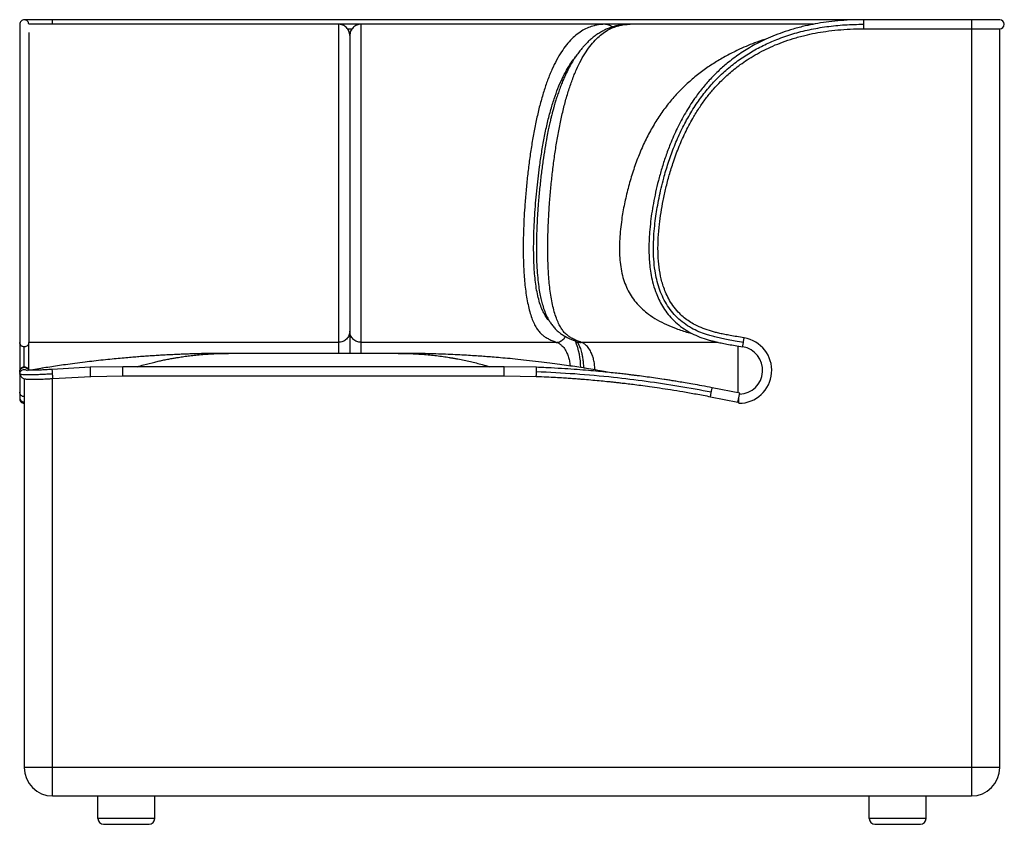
# Paper-space layout '_Right' of a CAD drawing. Header units: millimetres. Extents: x -774 to 94, y 0 to 709.
import ezdxf

# ---------------------------------------------------------------- set-up
doc = ezdxf.new("R2010")
doc.units = ezdxf.units.MM

psp = doc.layouts.new('_Right')

# ---------------------------------------------------------------- linework, layer by layer
at = {"color": 7, "linetype": 'Continuous', "lineweight": 25}
for p, q in [((90, 709), (-770, 709)), ((-74.22, 705), (-766, 705)), ((-745, 705), (-745, 709)), ((65, 709), (65, 25)), ((-485.05, 701), (-480.95, 701)), ((-30, 701), (90, 701)), ((90, 50), (90, 701)), ((-483, 434.55), (-483, 415)), ((-774, 424.68), (-774, 399.81)), ((-770, 403.25), (-770, 420.73)), ((-766, 400.19), (-766, 424.68)), ((-493, 424.68), (-766, 424.68)), ((-493, 424.68), (-493, 415)), ((-300.77, 424.68), (-473, 424.68)), ((-473, 415), (-473, 424.68)), ((-158.15, 424.68), (-279.13, 424.68)), ((-440.21, 415), (-589.79, 415)), ((-424.98, 414.88), (-440.21, 415)), ((-773.92, 399.46), (-773.92, 399.07)), ((-753.58, 401.98), (-766, 399.9)), ((-711.73, 402.68), (-745.29, 400.82)), ((-683.15, 403.23), (-711.73, 402.68)), ((-346.85, 403.23), (-683.15, 403.23)), ((-318.27, 402.68), (-346.85, 403.23)), ((-275.47, 401.84), (-282.87, 403)), ((-774, 399.23), (-774, 398.68)), ((-773.92, 398.84), (-774, 399.23)), ((-774, 398.68), (-774, 396.84)), ((-770, 392.67), (-770, 50)), ((-745, 25), (-745, 392.82)), ((-744.71, 392.85), (-711.43, 394.69)), ((-711.43, 394.69), (-683.15, 395.23)), ((-683.15, 395.23), (-346.85, 395.23)), ((-346.85, 395.23), (-318.57, 394.69)), ((-139.23, 379.93), (-163.54, 384.67)), ((-774, 380.74), (-774, 375)), ((-165.07, 376.81), (-140.77, 372.07)), ((-140.77, 372.07), (-139.23, 379.93)), ((-140, 371), (-140, 376)), ((90, 50), (-770, 50)), ((-745, 25), (65, 25)), ((-705, 5), (-705, 25)), ((-655, 5), (-655, 25)), ((-25, 5), (-25, 25)), ((25, 5), (25, 25)), ((-655, 5), (-705, 5)), ((-700, 0), (-660, 0)), ((25, 5), (-25, 5)), ((-20, 0), (20, 0))]:
    psp.add_line(p, q, dxfattribs=at)
for centre, radius, start, end in [((90, 705), 4, 270, 90), ((-341.8, 402.11), 62.41, 0.33216, 22.40905), ((-140, 400), 29, 270, 80.79418), ((-140, 400), 21, 271.60066, 80.79418), ((-770.04, 376.04), 3.96, 180.51452, 270.55455), ((-770, 375), 4, 172.75172, 270), ((-745, 50), 25, 180, 270), ((65, 50), 25, 270, 0), ((-700, 5), 5, 180, 270), ((-660, 5), 5, 270, 360), ((-20, 5), 5, 180, 270), ((20, 5), 5, 270, 360)]:
    psp.add_arc(centre, radius, start, end, dxfattribs=at)
for points, knots in [([(-766, 705), (-766.06, 705.52), (-766.18, 706.57), (-767.11, 707.9), (-768.43, 708.79), (-770, 709.1), (-771.57, 708.79), (-772.89, 707.9), (-773.82, 706.57), (-773.94, 705.52), (-774, 705)], [0, 0, 0, 0, 0.125004, 0.250009, 0.375013, 0.500017, 0.625021, 0.750026, 0.87503, 1, 1, 1, 1]), ([(-774, 705), (-774, 704.94), (-774, 704.83), (-774, 703.9), (-774, 702.64), (-774, 702.01)], [0, 0, 0, 0, 0.321534, 0.659459, 1, 1, 1, 1]), ([(-493, 705), (-493, 704.94), (-493, 704.82), (-493, 703.75), (-493, 701.96), (-493, 699.31), (-493, 695.73), (-493, 691.15), (-493, 685.56), (-493, 678.91), (-493, 671.24), (-493, 662.56), (-493, 652.96), (-493, 642.57), (-493, 631.52), (-493, 619.98), (-493, 608.06), (-493, 594.52), (-493, 579.31), (-493, 562.42), (-493, 547.57), (-493, 534.87), (-493, 524.35), (-493, 513.7), (-493, 502.9), (-493, 493.34), (-493, 485.09), (-493, 478.16), (-493, 471.26), (-493, 464.47), (-493, 457.9), (-493, 451.71), (-493, 446.09), (-493, 441.21), (-493, 437.16), (-493, 433.95), (-493, 431.49), (-493, 429.38), (-493, 427.63), (-493, 426.06), (-493, 425.14), (-493, 424.68)], [0, 0, 0, 0, 0.03029, 0.060668, 0.091197, 0.12187, 0.152667, 0.183582, 0.214603, 0.245715, 0.276899, 0.308121, 0.339331, 0.370467, 0.401456, 0.432263, 0.462879, 0.493328, 0.533733, 0.574009, 0.614265, 0.638476, 0.662805, 0.687334, 0.71215, 0.737365, 0.753399, 0.769674, 0.786238, 0.803106, 0.820272, 0.837683, 0.855244, 0.872815, 0.890211, 0.907237, 0.92377, 0.939776, 0.960393, 0.980364, 1, 1, 1, 1]), ([(-473, 424.68), (-473, 425.14), (-473, 426.06), (-473, 427.63), (-473, 429.38), (-473, 431.49), (-473, 433.96), (-473, 437.16), (-473, 441.21), (-473, 446.09), (-473, 451.71), (-473, 457.9), (-473, 464.47), (-473, 471.26), (-473, 478.16), (-473, 485.08), (-473, 493.33), (-473, 502.89), (-473, 513.7), (-473, 524.35), (-473, 534.87), (-473, 547.57), (-473, 562.42), (-473, 579.31), (-473, 594.52), (-473, 608.06), (-473, 619.98), (-473, 631.52), (-473, 642.57), (-473, 652.96), (-473, 662.56), (-473, 671.24), (-473, 678.92), (-473, 685.56), (-473, 691.15), (-473, 695.73), (-473, 699.31), (-473, 701.96), (-473, 703.75), (-473, 704.82), (-473, 704.94), (-473, 705)], [0, 0, 0, 0, 0.019637, 0.039608, 0.060225, 0.076232, 0.092765, 0.109792, 0.127188, 0.144762, 0.16232, 0.179735, 0.196908, 0.213754, 0.230301, 0.246593, 0.262629, 0.28784, 0.312658, 0.337188, 0.36152, 0.385731, 0.425989, 0.466266, 0.506668, 0.537122, 0.567734, 0.598541, 0.629533, 0.660669, 0.691877, 0.7231, 0.75429, 0.785397, 0.816411, 0.847333, 0.878134, 0.908803, 0.939328, 0.969708, 1, 1, 1, 1]), ([(-257.53, 705), (-259.21, 704.94), (-262.57, 704.83), (-267.59, 703.85), (-272.59, 702.21), (-277.55, 699.77), (-282.44, 696.47), (-287.24, 692.24), (-291.92, 687.03), (-296.44, 680.81), (-300.76, 673.56), (-304.83, 665.27), (-308.62, 655.98), (-312.09, 645.79), (-315.23, 634.82), (-318.03, 623.22), (-320.51, 611.13), (-322.67, 598.69), (-324.56, 585.96), (-326.17, 573.01), (-327.53, 559.87), (-328.57, 547.44), (-329.33, 535.76), (-329.85, 524.84), (-330.14, 513.77), (-330.17, 502.54), (-329.9, 492.59), (-329.4, 484.03), (-328.79, 476.86), (-327.96, 469.75), (-326.89, 462.83), (-325.55, 456.22), (-323.96, 450.12), (-322.12, 444.69), (-320.08, 440.09), (-317.88, 436.32), (-315.56, 433.37), (-313.16, 431.11), (-310.46, 429.16), (-307.44, 427.5), (-304.11, 426.01), (-301.88, 425.12), (-300.77, 424.68)], [0, 0, 0, 0, 0.030256, 0.06058, 0.091041, 0.12164, 0.152351, 0.183165, 0.214078, 0.245097, 0.276198, 0.30737, 0.338566, 0.369731, 0.400806, 0.431752, 0.462535, 0.493136, 0.523592, 0.553961, 0.584277, 0.614607, 0.63894, 0.663389, 0.688024, 0.712954, 0.738311, 0.754444, 0.770836, 0.787514, 0.804468, 0.821676, 0.839072, 0.856509, 0.873867, 0.890996, 0.907705, 0.923982, 0.939813, 0.960301, 0.980284, 1, 1, 1, 1]), ([(-241.48, 704.59), (-241.63, 704.58), (-243.06, 704.5), (-245.65, 704.07), (-249.11, 703.33), (-252.21, 702.4), (-255.31, 701.26), (-258.49, 699.84), (-261.91, 698), (-265.17, 695.94), (-268.38, 693.58), (-271.37, 691.05), (-274.05, 688.5), (-276.39, 686.04), (-278.61, 683.49), (-280.92, 680.6), (-283.43, 677.13), (-286.1, 673.05), (-288.83, 668.4), (-291.56, 663.17), (-293.92, 658.11), (-295.91, 653.38), (-297.56, 649.15), (-299.15, 644.75), (-300.59, 640.43), (-301.85, 636.37), (-302.88, 632.84), (-303.67, 629.98), (-304.23, 627.89), (-304.69, 626.1), (-305.25, 623.9), (-306, 620.8), (-306.95, 616.66), (-308.04, 611.59), (-309.46, 604.48), (-311.08, 595.35), (-312.78, 584.26), (-314.31, 572.48), (-315.68, 560.04), (-316.7, 548.66), (-317.43, 538.5), (-317.93, 529.7), (-318.29, 520.75), (-318.5, 511), (-318.47, 500.9), (-318.11, 490.8), (-317.45, 481.84), (-316.55, 474.11), (-315.48, 467.65), (-314.31, 462.17), (-312.92, 456.98), (-311.16, 451.78), (-309.26, 447.41), (-307.29, 443.8), (-305.42, 440.87), (-303.2, 437.99), (-300.74, 435.4), (-298.46, 433.44), (-296.53, 432.02), (-294.92, 430.95), (-293.17, 429.91), (-291.2, 428.87), (-288.78, 427.72), (-285.92, 426.48), (-283.88, 425.67), (-282.78, 425.24)], [0, 0, 0, 0, 0.002531, 0.024181, 0.043602, 0.060817, 0.076468, 0.095049, 0.112102, 0.129704, 0.147521, 0.164847, 0.180243, 0.193706, 0.206214, 0.220475, 0.236641, 0.254302, 0.273126, 0.292835, 0.313421, 0.326806, 0.340532, 0.354597, 0.36822, 0.379841, 0.390573, 0.398683, 0.404176, 0.408225, 0.413649, 0.422536, 0.433758, 0.447307, 0.463029, 0.489651, 0.517413, 0.546337, 0.576432, 0.607722, 0.62791, 0.648595, 0.669796, 0.69079, 0.716722, 0.740293, 0.761489, 0.780266, 0.796554, 0.810279, 0.823909, 0.839936, 0.856933, 0.866962, 0.878154, 0.890876, 0.904754, 0.917731, 0.926198, 0.933999, 0.941896, 0.952387, 0.9656, 0.981467, 1, 1, 1, 1]), ([(-279.13, 424.68), (-280.23, 425.12), (-282.47, 426.01), (-285.79, 427.5), (-288.81, 429.16), (-291.52, 431.11), (-293.91, 433.37), (-296.23, 436.32), (-298.43, 440.09), (-300.47, 444.69), (-302.31, 450.12), (-303.9, 456.22), (-305.24, 462.83), (-306.32, 469.75), (-307.15, 476.86), (-307.75, 484.03), (-308.25, 492.59), (-308.52, 502.53), (-308.49, 513.77), (-308.2, 524.84), (-307.68, 535.76), (-306.93, 547.44), (-305.88, 559.87), (-304.52, 573.01), (-302.91, 585.96), (-301.03, 598.69), (-298.86, 611.13), (-296.39, 623.22), (-293.59, 634.82), (-290.45, 645.79), (-286.97, 655.98), (-283.18, 665.27), (-279.11, 673.56), (-274.79, 680.81), (-270.27, 687.03), (-265.59, 692.24), (-260.79, 696.47), (-255.9, 699.77), (-250.94, 702.21), (-245.94, 703.85), (-240.92, 704.83), (-237.56, 704.94), (-235.88, 705)], [0, 0, 0, 0, 0.019715, 0.039697, 0.060185, 0.076017, 0.092293, 0.109002, 0.126131, 0.143489, 0.160926, 0.178322, 0.195531, 0.212484, 0.229162, 0.245554, 0.261687, 0.287045, 0.311975, 0.336609, 0.361058, 0.38539, 0.41572, 0.446038, 0.476409, 0.506866, 0.537466, 0.568249, 0.599194, 0.630269, 0.661434, 0.692631, 0.723802, 0.754903, 0.785922, 0.816836, 0.847649, 0.878361, 0.908959, 0.939421, 0.969744, 1, 1, 1, 1]), ([(-257.53, 705), (-256.92, 704.96), (-255.71, 704.89), (-253.98, 704.29), (-252.56, 703.52), (-251.83, 702.82), (-251.55, 702.56)], [0, 0, 0, 0, 0.277393, 0.554785, 0.832178, 1, 1, 1, 1]), ([(-30, 709), (-33.95, 708.95), (-41.58, 708.86), (-52.64, 708.09), (-62.93, 706.94), (-72.48, 705.42), (-82.14, 703.44), (-91.78, 700.95), (-101.27, 697.91), (-110.08, 694.56), (-118.19, 690.96), (-125.55, 687.22), (-132.03, 683.52), (-137.96, 679.77), (-143.66, 675.79), (-150.22, 670.76), (-157.5, 664.48), (-165.24, 656.74), (-172.49, 648.38), (-179.95, 638.46), (-187.38, 626.79), (-194.5, 613.32), (-200.13, 600.48), (-204.57, 588.6), (-208.02, 577.93), (-210.97, 567.4), (-213.43, 557.13), (-215.39, 547.38), (-216.93, 538.06), (-218.13, 528.83), (-218.84, 520.95), (-219.19, 514.45), (-219.32, 509.5), (-219.3, 504.35), (-219.09, 498.73), (-218.59, 492.4), (-217.65, 485.35), (-216.06, 477.63), (-213.88, 470.36), (-211.21, 463.74), (-208.24, 457.88), (-204.52, 452.05), (-199.97, 446.4), (-194.54, 441.09), (-188.3, 436.37), (-181.49, 432.42), (-174.38, 429.3), (-168.25, 427.26), (-163.13, 425.84), (-158.91, 424.82), (-154.25, 423.83), (-149.03, 422.83), (-143.1, 421.79), (-138.89, 421.1), (-136.64, 420.73)], [0, 0, 0, 0, 0.026521, 0.051301, 0.074451, 0.096077, 0.116272, 0.14069, 0.162957, 0.183224, 0.204021, 0.222509, 0.238734, 0.254092, 0.269658, 0.285454, 0.309632, 0.334194, 0.358954, 0.38393, 0.417572, 0.451781, 0.486182, 0.511757, 0.536947, 0.561535, 0.585278, 0.607869, 0.628356, 0.648744, 0.67042, 0.681468, 0.692534, 0.703644, 0.716109, 0.730335, 0.74627, 0.763908, 0.783257, 0.797137, 0.81186, 0.827369, 0.843535, 0.860493, 0.878272, 0.895937, 0.913297, 0.93036, 0.93932, 0.948956, 0.95953, 0.971335, 0.984705, 1, 1, 1, 1]), ([(-136, 424.68), (-138.39, 425.07), (-142.88, 425.8), (-149.22, 426.93), (-154.81, 428.02), (-159.81, 429.13), (-164.38, 430.31), (-169.51, 431.86), (-175.39, 434.03), (-182.04, 437.24), (-188.47, 441.35), (-194.38, 446.34), (-199.57, 452.07), (-203.98, 458.43), (-207.59, 465.3), (-210.42, 472.54), (-212.52, 480.03), (-214.14, 488.5), (-215.13, 497.9), (-215.4, 508.04), (-215.07, 517.87), (-214.29, 527.12), (-213.23, 535.64), (-211.95, 543.8), (-210.41, 552), (-208.52, 560.59), (-205.91, 570.85), (-202.38, 582.72), (-197.61, 596.05), (-191.94, 609.34), (-185.32, 622.3), (-177.95, 634.32), (-169.9, 645.3), (-161.21, 655.28), (-151.64, 664.47), (-141.28, 672.76), (-130.26, 680.08), (-118.65, 686.42), (-106.08, 691.98), (-92.48, 696.69), (-77.8, 700.43), (-62.45, 703.08), (-46.44, 704.71), (-35.54, 704.9), (-30, 705)], [0, 0, 0, 0, 0.0167401, 0.0314209, 0.04441, 0.0560788, 0.0668038, 0.0769666, 0.0930932, 0.1100218, 0.1278438, 0.145658, 0.1633164, 0.1810721, 0.1989477, 0.2167757, 0.2346442, 0.252579, 0.2762735, 0.2997769, 0.3225907, 0.3441476, 0.3638344, 0.3819118, 0.4011307, 0.4214308, 0.4426468, 0.4742285, 0.506919, 0.5403229, 0.5739524, 0.607319, 0.6375607, 0.6679083, 0.6985455, 0.7290565, 0.759417, 0.7897835, 0.82029, 0.8542432, 0.8890046, 0.9247753, 0.961725, 1, 1, 1, 1]), ([(-30, 709), (-30, 708.94), (-30, 708.82), (-30, 707.89), (-30, 706.57), (-30, 705.52), (-30, 705)], [0, 0, 0, 0, 0.250017, 0.500034, 0.750051, 1, 1, 1, 1]), ([(-30, 705), (-30, 705), (-30, 704.48), (-30, 703.43), (-30, 702.11), (-30, 701.18), (-30, 701.06), (-30, 701)], [0, 0, 0, 0, 0.00007, 0.250052, 0.500035, 0.750017, 1, 1, 1, 1]), ([(-774, 702.01), (-774, 701.99), (-774, 701.37), (-774, 699.26), (-774, 696.18), (-774, 693.6), (-774, 692.68)], [0, 0, 0, 0, 0.0114993, 0.3929392, 0.782579, 1, 1, 1, 1]), ([(-766, 697.6), (-766, 696.94), (-766, 695.08), (-766, 691.27), (-766, 686.47), (-766, 681.5), (-766, 675.93), (-766, 669.84), (-766, 663.39), (-766, 656.73), (-766, 649.94), (-766, 642.38), (-766, 634.05), (-766, 624.89), (-766, 615.7), (-766, 606.46), (-766, 597.27), (-766, 587.66), (-766, 577.81), (-766, 567.9), (-766, 558.71), (-766, 550.04), (-766, 540.82), (-766, 530.69), (-766, 519.65), (-766, 508.6), (-766, 497.67), (-766, 486.91), (-766, 477.54), (-766, 469.59), (-766, 463.05), (-766, 456.87), (-766, 451.14), (-766, 446.05), (-766, 441.75), (-766, 438.3), (-766, 435.59), (-766, 433.42), (-766, 431.6), (-766, 430.02), (-766, 428.6), (-766, 427.27), (-766, 425.96), (-766, 425.12), (-766, 424.68)], [0, 0, 0, 0, 0.0205777, 0.0580583, 0.086098, 0.1141433, 0.142271, 0.170107, 0.196783, 0.2223611, 0.2469037, 0.2704438, 0.3002722, 0.3286006, 0.3564371, 0.3837412, 0.4103564, 0.4361025, 0.465568, 0.4931203, 0.5183591, 0.5411001, 0.5638652, 0.5931261, 0.6227872, 0.652351, 0.681369, 0.7099949, 0.738637, 0.7576978, 0.7767013, 0.7955397, 0.8143515, 0.8332273, 0.8510425, 0.8675404, 0.8827425, 0.8967132, 0.9106765, 0.9253285, 0.9411401, 0.9585654, 0.9780428, 1, 1, 1, 1]), ([(-483, 695), (-483, 694.93), (-483, 694.78), (-483, 693.49), (-483, 691.33), (-483, 688.11), (-483, 683.76), (-483, 678.35), (-483, 671.92), (-483, 664.54), (-483, 656.12), (-483, 646.74), (-483, 636.28), (-483, 624.83), (-483, 612.52), (-483, 599.71), (-483, 586.53), (-483, 573.06), (-483, 560.35), (-483, 548.49), (-483, 537.53), (-483, 526.5), (-483, 515.4), (-483, 504.26), (-483, 494.44), (-483, 485.99), (-483, 478.95), (-483, 472.09), (-483, 465.53), (-483, 459.43), (-483, 453.95), (-483, 449.26), (-483, 445.44), (-483, 442.45), (-483, 440.18), (-483, 438.41), (-483, 436.98), (-483, 435.71), (-483, 434.94), (-483, 434.55)], [0, 0, 0, 0, 0.035007, 0.070008, 0.105017, 0.140021, 0.175034, 0.210036, 0.24303, 0.276037, 0.309041, 0.342046, 0.375059, 0.410067, 0.445062, 0.48005, 0.515043, 0.550046, 0.58506, 0.612572, 0.640072, 0.667565, 0.695064, 0.72257, 0.750071, 0.767933, 0.785796, 0.803633, 0.821485, 0.839343, 0.857189, 0.87504, 0.892896, 0.910751, 0.928614, 0.946475, 0.96433, 0.982159, 1, 1, 1, 1]), ([(-135.36, 428.63), (-137.54, 428.98), (-141.6, 429.65), (-147.31, 430.65), (-152.28, 431.59), (-156.65, 432.51), (-160.54, 433.44), (-165.51, 434.78), (-171.58, 436.78), (-178.08, 439.69), (-183.59, 442.92), (-188.14, 446.25), (-192.77, 450.43), (-197.17, 455.51), (-201.07, 461.41), (-204.02, 467.23), (-206.2, 472.76), (-207.83, 478.01), (-209.47, 484.87), (-210.8, 493.68), (-211.43, 504.98), (-211.17, 516.71), (-210.18, 528.28), (-208.69, 539.18), (-206.79, 549.84), (-204.37, 560.85), (-201.36, 572.29), (-197.51, 584.62), (-192.7, 597.59), (-186.78, 610.89), (-180.56, 622.49), (-174.39, 632.3), (-168.57, 640.39), (-162.5, 647.79), (-157.07, 653.62), (-152.4, 658.15), (-148.39, 661.78), (-143.85, 665.57), (-138.56, 669.62), (-132.45, 673.84), (-125.46, 678.13), (-117.92, 682.2), (-109.86, 685.97), (-101.32, 689.4), (-91.92, 692.57), (-82.34, 695.17), (-72.69, 697.25), (-63.04, 698.86), (-52.68, 700.06), (-41.59, 700.85), (-33.95, 700.95), (-30, 701)], [0, 0, 0, 0, 0.015665, 0.02925, 0.041111, 0.051573, 0.060945, 0.069514, 0.088121, 0.106299, 0.119918, 0.133404, 0.146223, 0.164176, 0.180906, 0.196348, 0.210392, 0.223074, 0.235332, 0.260452, 0.286206, 0.315589, 0.343664, 0.368622, 0.393675, 0.420486, 0.448629, 0.477659, 0.512127, 0.546778, 0.580921, 0.605477, 0.629013, 0.651627, 0.673407, 0.68551, 0.697802, 0.711768, 0.727526, 0.745085, 0.764469, 0.78572, 0.805897, 0.827608, 0.85101, 0.876297, 0.897997, 0.921105, 0.945729, 0.971985, 1, 1, 1, 1]), ([(-774, 692.68), (-774, 692.32), (-774, 690.73), (-774, 687.22), (-774, 682.11), (-774, 676.27), (-774, 669.74), (-774, 662.65), (-774, 655.15), (-774, 647.51), (-774, 639.83), (-774, 632.16), (-774, 623.08), (-774, 612.45), (-774, 600.29), (-774, 588.5), (-774, 577.33), (-774, 566.98), (-774, 557.4), (-774, 548.34), (-774, 539.4), (-774, 530.26), (-774, 520.98), (-774, 511.98), (-774, 503.37), (-774, 495.19), (-774, 487.11), (-774, 479.14), (-774, 471.35), (-774, 463.88), (-774, 456.87), (-774, 450.47), (-774, 444.94), (-774, 440.41), (-774, 436.92), (-774, 434.23), (-774, 432.1), (-774, 430.35), (-774, 428.82), (-774, 427.41), (-774, 426.03), (-774, 425.15), (-774, 424.68)], [0, 0, 0, 0, 0.008944, 0.039899, 0.070847, 0.10188, 0.132623, 0.16377, 0.193488, 0.221863, 0.248928, 0.274675, 0.299449, 0.337713, 0.374908, 0.410628, 0.442915, 0.472975, 0.500322, 0.525063, 0.550219, 0.575981, 0.602023, 0.628035, 0.651133, 0.673808, 0.696391, 0.718985, 0.741535, 0.76403, 0.786315, 0.808341, 0.830299, 0.850679, 0.869357, 0.886298, 0.902504, 0.918437, 0.935599, 0.954555, 0.975846, 1, 1, 1, 1]), ([(-114.82, 692.36), (-117.97, 691.36), (-126.22, 688.73), (-137.85, 683.8), (-149.66, 677.97), (-159.72, 672.21), (-169.46, 665.8), (-178.85, 658.66), (-187.83, 650.76), (-196.33, 642.04), (-204.26, 632.5), (-211.54, 622.18), (-218.15, 611.1), (-224.08, 599.31), (-229.35, 586.85), (-233.93, 573.84), (-237.83, 560.42), (-241.01, 546.76), (-243.14, 534.68), (-244.44, 524.34), (-245.14, 515.83), (-245.39, 507.45), (-245.13, 499.26), (-244.29, 491.33), (-242.79, 483.75), (-240.59, 476.63), (-237.66, 470.05), (-234.04, 464.04), (-229.77, 458.61), (-224.95, 453.77), (-219.06, 448.97), (-212.01, 444.42), (-203.82, 440.24), (-194.67, 436.54), (-187.15, 434.02), (-182.6, 432.89), (-181.53, 432.62)], [0, 0, 0, 0, 0.032594, 0.085582, 0.122429, 0.158998, 0.195266, 0.231344, 0.267449, 0.303515, 0.339539, 0.375526, 0.411509, 0.447791, 0.484428, 0.521298, 0.558209, 0.59491, 0.631128, 0.653437, 0.675359, 0.696797, 0.717727, 0.73817, 0.758145, 0.777565, 0.796614, 0.81563, 0.834758, 0.854067, 0.873596, 0.900207, 0.927512, 0.955307, 0.989556, 1, 1, 1, 1]), ([(-307.29, 443.88), (-307.62, 444.21), (-308.84, 445.43), (-310.83, 448.35), (-313.17, 452.74), (-315.22, 458.06), (-316.94, 464.1), (-318.32, 470.72), (-319.36, 477.74), (-320.1, 485.01), (-320.66, 493.59), (-320.94, 503.45), (-320.89, 514.5), (-320.54, 525.51), (-319.97, 536.46), (-319.19, 547.33), (-318.23, 558.09), (-317.1, 568.73), (-315.67, 580.13), (-313.89, 592.21), (-311.66, 604.82), (-309.1, 617), (-306.17, 628.62), (-302.97, 639.18), (-299.52, 648.65), (-295.9, 657.02), (-292.01, 664.52), (-288.04, 670.99), (-285.3, 674.52), (-284, 676.2)], [0, 0, 0, 0, 0.009737, 0.036343, 0.062921, 0.089504, 0.116097, 0.14268, 0.169275, 0.195874, 0.222474, 0.261567, 0.300652, 0.339747, 0.378861, 0.417981, 0.457087, 0.496187, 0.535282, 0.584413, 0.633552, 0.682729, 0.731906, 0.781062, 0.825746, 0.870434, 0.915128, 0.959817, 1, 1, 1, 1]), ([(-773.92, 523.72), (-773.92, 521.81), (-773.92, 516.03), (-773.92, 506.4), (-773.92, 498.71), (-773.92, 494.92)], [0, 0, 0, 0, 0.198857, 0.604921, 1, 1, 1, 1]), ([(-300.77, 424.68), (-300.19, 424.75), (-299.03, 424.9), (-297.35, 425.55), (-295.78, 426.49), (-294.41, 427.74), (-293.46, 428.88), (-293.07, 429.63), (-292.97, 429.83)], [0, 0, 0, 0, 0.1868, 0.37356, 0.56043, 0.747377, 0.934185, 1, 1, 1, 1]), ([(-136, 424.68), (-135.96, 424.94), (-135.85, 425.58), (-135.69, 426.57), (-135.54, 427.51), (-135.43, 428.2), (-135.37, 428.59), (-135.37, 428.59), (-135.37, 428.59)], [0, 0, 0, 0, 0.125268, 0.312689, 0.50011, 0.687531, 0.874952, 1, 1, 1, 1]), ([(-770, 420.73), (-770.39, 420.76), (-771.18, 420.83), (-772.25, 421.35), (-773.14, 422.14), (-773.75, 423.14), (-773.98, 424.03), (-774, 424.55), (-774, 424.68)], [0, 0, 0, 0, 0.1874753, 0.3749506, 0.5624259, 0.7499012, 0.9373765, 1, 1, 1, 1]), ([(-300.77, 424.68), (-300.3, 424.52), (-299.39, 424.22), (-298.12, 423.51), (-296.98, 422.69), (-295.75, 421.6), (-294.45, 420.15), (-293.13, 418.24), (-291.77, 415.76), (-290.46, 412.57), (-289.41, 408.5), (-288.86, 405.55), (-288.79, 403.97), (-288.78, 403.88)], [0, 0, 0, 0, 0.084862, 0.162879, 0.234061, 0.298912, 0.40062, 0.496147, 0.586033, 0.726349, 0.858988, 0.992088, 1, 1, 1, 1]), ([(-282.83, 425.23), (-282.84, 425.23), (-282.87, 425.23), (-282.81, 425.12), (-282.64, 424.9), (-282.32, 424.49), (-281.76, 423.66), (-281.16, 422.56), (-280.59, 421.31), (-280.03, 419.95), (-279.39, 418.1), (-278.7, 415.69), (-278.03, 412.66), (-277.45, 408.95), (-277.07, 405.34), (-277.02, 402.95), (-277.01, 402.08)], [0, 0, 0, 0, 0.021092, 0.105199, 0.170353, 0.215515, 0.288786, 0.368228, 0.41272, 0.469035, 0.537692, 0.618536, 0.711361, 0.815988, 0.932558, 1, 1, 1, 1]), ([(-282.77, 425.24), (-282.19, 425.05), (-281.01, 424.66), (-279.76, 424.67), (-279.13, 424.68)], [0, 0, 0, 0, 0.496707, 1, 1, 1, 1]), ([(-266.98, 400.39), (-267.01, 401.65), (-267.08, 404.41), (-267.74, 408.51), (-268.82, 412.57), (-270.13, 415.76), (-271.49, 418.24), (-272.81, 420.15), (-274.1, 421.6), (-275.33, 422.69), (-276.47, 423.51), (-277.74, 424.22), (-278.65, 424.52), (-279.13, 424.68)], [0, 0, 0, 0, 0.101115, 0.221707, 0.341925, 0.469128, 0.550361, 0.637045, 0.729293, 0.787724, 0.852311, 0.923067, 1, 1, 1, 1]), ([(-140.8, 421.42), (-140.8, 420.59), (-140.8, 418.9), (-140.8, 415.5), (-140.8, 411.58), (-140.8, 407.24), (-140.8, 402.66), (-140.8, 397.98), (-140.8, 393.38), (-140.8, 388.99), (-140.8, 385.02), (-140.8, 382.04), (-140.8, 380.68), (-140.8, 380.23)], [0, 0, 0, 0, 0.091808, 0.187464, 0.283119, 0.378775, 0.47443, 0.570086, 0.665741, 0.761397, 0.857052, 0.952708, 1, 1, 1, 1]), ([(-136.64, 420.73), (-136.64, 420.76), (-136.62, 420.83), (-136.54, 421.35), (-136.41, 422.14), (-136.25, 423.14), (-136.1, 424.03), (-136.02, 424.55), (-136, 424.68)], [0, 0, 0, 0, 0.187475, 0.374951, 0.562426, 0.749901, 0.937377, 1, 1, 1, 1]), ([(-589.79, 415), (-591.81, 415), (-595.85, 414.99), (-602.18, 414.93), (-608.69, 414.83), (-615.09, 414.7), (-621.13, 414.53), (-626.49, 414.35), (-631.44, 414.16), (-636.45, 413.95), (-641.63, 413.7), (-647.1, 413.42), (-652.44, 413.11), (-657.75, 412.77), (-662.77, 412.43), (-667.81, 412.06), (-673.07, 411.65), (-678.96, 411.16), (-685.48, 410.58), (-692.65, 409.89), (-700.4, 409.09), (-708.38, 408.2), (-716.75, 407.21), (-725.07, 406.15), (-733.22, 405.04), (-740.49, 404), (-747.43, 402.96), (-752.19, 402.21), (-754.53, 401.84)], [0, 0, 0, 0, 0.037767, 0.075565, 0.115684, 0.15862, 0.194042, 0.227409, 0.257703, 0.284947, 0.318809, 0.351028, 0.383332, 0.415676, 0.448197, 0.476866, 0.509182, 0.545165, 0.584841, 0.62824, 0.675399, 0.72498, 0.771842, 0.826155, 0.875293, 0.919231, 0.960122, 1, 1, 1, 1]), ([(-670.39, 403.23), (-668.52, 403.78), (-663.36, 405.3), (-656.85, 406.92), (-650.86, 408.29), (-646.78, 409.16), (-642.73, 409.96), (-638.94, 410.66), (-635.62, 411.23), (-632.06, 411.8), (-627.88, 412.41), (-622.74, 413.07), (-617.11, 413.68), (-610.98, 414.22), (-604.36, 414.64), (-597.24, 414.94), (-592.33, 414.98), (-589.79, 415)], [0, 0, 0, 0, 0.070178, 0.193212, 0.243044, 0.29372, 0.34524, 0.393914, 0.434713, 0.468983, 0.526494, 0.590121, 0.659864, 0.735724, 0.8177, 0.905792, 1, 1, 1, 1]), ([(-423.46, 414.86), (-425.23, 414.89), (-428.89, 414.94), (-434.57, 414.99), (-438.33, 415), (-440.21, 415)], [0, 0, 0, 0, 0.317058, 0.65831, 1, 1, 1, 1]), ([(-440.21, 415), (-437.67, 414.98), (-432.74, 414.94), (-425.56, 414.64), (-418.84, 414.2), (-412.56, 413.65), (-406.56, 412.98), (-400.86, 412.23), (-396.74, 411.61), (-394.21, 411.19), (-393.11, 411.01), (-392.04, 410.83), (-390.99, 410.64), (-389.98, 410.46), (-388.87, 410.26), (-384.45, 409.43), (-376.87, 407.83), (-367.51, 405.54), (-361.82, 403.88), (-359.62, 403.23)], [0, 0, 0, 0, 0.0942949, 0.183069, 0.2663224, 0.3440549, 0.4162667, 0.489323, 0.5556992, 0.5696819, 0.5833279, 0.5966373, 0.60961, 0.622246, 0.6345454, 0.650744, 0.7870288, 0.9172568, 1, 1, 1, 1]), ([(-275.47, 401.84), (-277.96, 402.23), (-283.01, 403.03), (-290.37, 404.13), (-298.23, 405.25), (-307.06, 406.43), (-316.87, 407.65), (-327.09, 408.82), (-336.97, 409.86), (-345.83, 410.7), (-353.64, 411.38), (-360.4, 411.92), (-366.74, 412.39), (-373.18, 412.84), (-380.41, 413.28), (-388.22, 413.7), (-396.5, 414.09), (-405.17, 414.42), (-414.24, 414.69), (-421.03, 414.83), (-424.73, 414.88), (-425.14, 414.89)], [0, 0, 0, 0, 0.0466013, 0.094509, 0.1467329, 0.2054073, 0.2704749, 0.3418304, 0.407783, 0.4668947, 0.5192431, 0.5648901, 0.6038828, 0.6486625, 0.6970132, 0.7491232, 0.8047087, 0.8615401, 0.9250364, 0.9917545, 1, 1, 1, 1]), ([(-774, 399.23), (-773.94, 399.75), (-773.82, 400.8), (-772.89, 402.13), (-771.57, 403.02), (-770, 403.33), (-768.42, 403.02), (-767.12, 402.13), (-766.33, 401.09), (-766.22, 400.39), (-766.19, 400.2)], [0, 0, 0, 0, 0.135717, 0.271433, 0.40715, 0.542867, 0.678583, 0.8143, 0.950016, 1, 1, 1, 1]), ([(-774, 398.68), (-773.94, 399.21), (-773.82, 400.25), (-772.89, 401.58), (-771.57, 402.47), (-770, 402.78), (-768.42, 402.48), (-767.14, 401.57), (-766.4, 400.72), (-766.3, 400.2), (-766.3, 400.2)], [0, 0, 0, 0, 0.142621, 0.285295, 0.427979, 0.570642, 0.713309, 0.855979, 0.998663, 1, 1, 1, 1]), ([(-773.85, 397.6), (-773.81, 397.86), (-773.7, 398.63), (-772.88, 399.72), (-771.57, 400.62), (-770.01, 400.92), (-768.49, 400.66), (-767.73, 400.07), (-767.38, 399.8)], [0, 0, 0, 0, 0.093748, 0.281142, 0.468548, 0.655927, 0.843311, 1, 1, 1, 1]), ([(-745.29, 400.82), (-746.31, 400.75), (-748.28, 400.62), (-751.09, 400.46), (-753.59, 400.35), (-756.41, 400.24), (-759.54, 400.16), (-762.25, 400.14), (-764.16, 400.15), (-765.47, 400.17), (-766.43, 400.2), (-767.04, 400.22), (-767.14, 400.15), (-767.18, 400.11)], [0, 0, 0, 0, 0.1018213, 0.197131, 0.2842874, 0.3622901, 0.5027174, 0.6446952, 0.7174337, 0.7926317, 0.8656995, 0.9355651, 1, 1, 1, 1]), ([(-745, 396.83), (-745.04, 397.36), (-745.11, 398.4), (-745.21, 399.72), (-745.28, 400.64), (-745.28, 400.76), (-745.29, 400.82)], [0, 0, 0, 0, 0.2500421, 0.5000353, 0.7500449, 1, 1, 1, 1]), ([(-711.43, 394.69), (-711.43, 394.75), (-711.43, 394.87), (-711.47, 395.79), (-711.52, 397.11), (-711.58, 398.68), (-711.64, 400.25), (-711.69, 401.58), (-711.73, 402.5), (-711.73, 402.62), (-711.73, 402.68)], [0, 0, 0, 0, 0.124821, 0.249851, 0.374897, 0.49991, 0.624953, 0.749973, 0.875, 1, 1, 1, 1]), ([(-683.15, 395.23), (-683.15, 395.29), (-683.15, 395.41), (-683.15, 396.33), (-683.15, 397.66), (-683.15, 399.23), (-683.15, 400.8), (-683.15, 402.12), (-683.15, 403.05), (-683.15, 403.17), (-683.15, 403.23)], [0, 0, 0, 0, 0.12484, 0.249866, 0.374891, 0.499917, 0.624943, 0.749968, 0.874994, 1, 1, 1, 1]), ([(-346.85, 395.23), (-346.85, 395.29), (-346.85, 395.41), (-346.85, 396.33), (-346.85, 397.66), (-346.85, 399.23), (-346.85, 400.8), (-346.85, 402.12), (-346.85, 403.05), (-346.85, 403.17), (-346.85, 403.23)], [0, 0, 0, 0, 0.12484, 0.249866, 0.374891, 0.499917, 0.624943, 0.749968, 0.874994, 1, 1, 1, 1]), ([(-318.42, 398.68), (-318.4, 399.21), (-318.36, 400.25), (-318.31, 401.58), (-318.27, 402.5), (-318.27, 402.62), (-318.27, 402.68)], [0, 0, 0, 0, 0.250042, 0.500035, 0.750045, 1, 1, 1, 1]), ([(-163.54, 384.66), (-166.55, 385.24), (-172.2, 386.33), (-180.14, 387.77), (-186.99, 388.96), (-192.74, 389.92), (-197.56, 390.71), (-201.83, 391.38), (-207.05, 392.18), (-213.36, 393.12), (-220.56, 394.13), (-226.45, 394.91), (-230.99, 395.49), (-234.57, 395.94), (-238.59, 396.42), (-243.46, 396.99), (-249.33, 397.64), (-256.21, 398.36), (-264.1, 399.13), (-272.99, 399.92), (-282.9, 400.71), (-293.8, 401.46), (-305.7, 402.15), (-313.97, 402.5), (-318.27, 402.68)], [0, 0, 0, 0, 0.058962, 0.110731, 0.155307, 0.19269, 0.222883, 0.249372, 0.275863, 0.324433, 0.372098, 0.415761, 0.438672, 0.460252, 0.485165, 0.516574, 0.55447, 0.598844, 0.649681, 0.706962, 0.770667, 0.840765, 0.917224, 1, 1, 1, 1]), ([(-254.14, 398.14), (-256.22, 398.53), (-263.64, 399.93), (-271.08, 401.11), (-276.44, 401.96)], [0, 0, 0, 0, 0.2805579, 1, 1, 1, 1]), ([(-745, 396.83), (-746.67, 396.72), (-750.06, 396.49), (-755.02, 396.26), (-759.71, 396.1), (-763.87, 396.03), (-767.42, 396.03), (-770.31, 396.11), (-772.42, 396.27), (-773.76, 396.5), (-773.92, 396.72), (-774, 396.83)], [0, 0, 0, 0, 0.110025, 0.223397, 0.337354, 0.449414, 0.558417, 0.668691, 0.780647, 0.891954, 1, 1, 1, 1]), ([(-774, 396.49), (-774, 395.96), (-774, 394.68), (-774, 391.49), (-774, 386.98), (-774, 382.82), (-774, 380.74)], [0, 0, 0, 0, 0.175129, 0.420372, 0.710016, 1, 1, 1, 1]), ([(-773.92, 397.61), (-773.92, 397.42), (-773.92, 397.03), (-773.62, 396.67), (-773.46, 396.48)], [0, 0, 0, 0, 0.4935576, 1, 1, 1, 1]), ([(-773.46, 396.48), (-773.37, 395.98), (-773.21, 395.04), (-772.44, 393.96), (-771.59, 393.26), (-770.46, 392.7), (-769.49, 392.51), (-768.2, 392.31), (-766.93, 392.22), (-765.68, 392.17), (-764.32, 392.15), (-762.58, 392.14), (-760.31, 392.15), (-757.67, 392.21), (-754.76, 392.3), (-751.7, 392.42), (-748.3, 392.6), (-745.93, 392.76), (-744.71, 392.85)], [0, 0, 0, 0, 0.040553, 0.076131, 0.10754, 0.136049, 0.196476, 0.252499, 0.303802, 0.358819, 0.413672, 0.479336, 0.557187, 0.649379, 0.727569, 0.812858, 0.904267, 1, 1, 1, 1]), ([(-744.71, 392.85), (-744.72, 392.91), (-744.72, 393.03), (-744.79, 393.95), (-744.89, 395.27), (-744.96, 396.31), (-745, 396.83)], [0, 0, 0, 0, 0.2496859, 0.4997922, 0.7499283, 1, 1, 1, 1]), ([(-318.57, 394.69), (-318.57, 394.75), (-318.57, 394.87), (-318.53, 395.79), (-318.48, 397.11), (-318.44, 398.16), (-318.42, 398.68)], [0, 0, 0, 0, 0.249695, 0.499798, 0.749931, 1, 1, 1, 1]), ([(-318.57, 394.69), (-315.55, 394.56), (-309.87, 394.33), (-301.9, 393.91), (-295.05, 393.51), (-289.32, 393.13), (-284.51, 392.79), (-280.25, 392.47), (-275.03, 392.06), (-268.74, 391.52), (-261.58, 390.85), (-255.75, 390.27), (-251.25, 389.8), (-247.7, 389.41), (-243.69, 388.96), (-238.84, 388.4), (-233, 387.68), (-226.17, 386.81), (-218.37, 385.75), (-209.58, 384.48), (-199.82, 382.98), (-189.09, 381.22), (-177.39, 379.17), (-169.28, 377.62), (-165.07, 376.81)], [0, 0, 0, 0, 0.0587113, 0.1102628, 0.1546259, 0.191778, 0.2217032, 0.2481736, 0.2746414, 0.323157, 0.3706592, 0.4140807, 0.4368351, 0.4583013, 0.4834527, 0.5150372, 0.5530614, 0.5975323, 0.6484565, 0.7058397, 0.7696861, 0.8399971, 0.9167705, 1, 1, 1, 1]), ([(-164.3, 380.74), (-173.84, 382.52), (-192.91, 386.07), (-221.67, 390.36), (-252.18, 394.07), (-284.43, 397.04), (-307.11, 398.14), (-318.42, 398.68)], [0, 0, 0, 0, 0.187396, 0.374633, 0.561554, 0.781232, 1, 1, 1, 1]), ([(-164.3, 380.74), (-164.3, 380.74), (-164.2, 381.25), (-164, 382.28), (-163.75, 383.58), (-163.57, 384.49), (-163.55, 384.61), (-163.54, 384.67)], [0, 0, 0, 0, 0.00007, 0.250052, 0.500035, 0.750017, 1, 1, 1, 1]), ([(-770, 376.81), (-770.52, 376.87), (-771.57, 376.99), (-772.89, 377.9), (-773.82, 379.2), (-773.94, 380.22), (-774, 380.74)], [0, 0, 0, 0, 0.250017, 0.500034, 0.750051, 1, 1, 1, 1]), ([(-165.07, 376.81), (-165.06, 376.87), (-165.03, 376.99), (-164.86, 377.9), (-164.6, 379.2), (-164.4, 380.22), (-164.3, 380.74)], [0, 0, 0, 0, 0.2500171, 0.5000342, 0.7500513, 1, 1, 1, 1])]:
    psp.add_open_spline(points, degree=3, knots=knots, dxfattribs=at)
for points in [[(-483, 695), (-483.04, 695.65), (-483.11, 696.96), (-483.71, 698.85), (-484.63, 700.59), (-485.88, 702.12), (-487.41, 703.37), (-489.15, 704.29), (-491.04, 704.89), (-492.35, 704.96), (-493, 705)], [(-473, 705), (-473.65, 704.96), (-474.96, 704.89), (-476.85, 704.29), (-478.59, 703.37), (-480.12, 702.12), (-481.37, 700.59), (-482.29, 698.85), (-482.89, 696.96), (-482.96, 695.65), (-483, 695)], [(-483, 434.55), (-483.04, 433.9), (-483.11, 432.61), (-483.71, 430.75), (-484.63, 429.03), (-485.88, 427.52), (-487.41, 426.29), (-489.15, 425.38), (-491.04, 424.79), (-492.35, 424.71), (-493, 424.68)], [(-473, 424.68), (-473.65, 424.71), (-474.96, 424.79), (-476.85, 425.38), (-478.59, 426.29), (-480.12, 427.52), (-481.37, 429.03), (-482.29, 430.75), (-482.89, 432.61), (-482.96, 433.9), (-483, 434.55)], [(-766, 424.68), (-766.06, 424.16), (-766.18, 423.13), (-767.11, 421.82), (-768.43, 420.91), (-769.48, 420.79), (-770, 420.73)]]:
    psp.add_open_spline(points, degree=3, dxfattribs=at)

doc.saveas('drawing.dxf')
